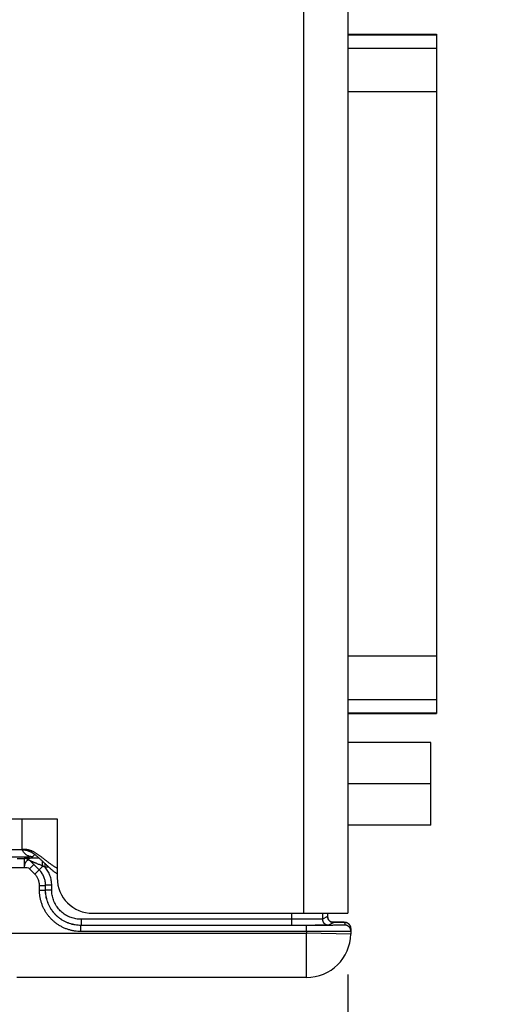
# Model space of a CAD drawing. Header units: inches. Extents: x 0.2 to 16.8, y 0.1 to 10.8.
# Tile 4 of 23: x 3.3 to 4.4, y 2.7 to 4.9. Entities that reach past the tile are written whole.
import ezdxf

# ---------------------------------------------------------------- set-up
doc = ezdxf.new("R2010")
doc.units = ezdxf.units.IN
doc.header["$LTSCALE"] = 0.935
doc.header["$MEASUREMENT"] = 0
doc.layers.get('0').update_dxf_attribs({"linetype": 'CONTINUOUS'})
doc.layers.add('DIMENSIONS', color=7, linetype='CONTINUOUS')
doc.styles.get("Standard").update_dxf_attribs({"font": 'txt', "width": 0.8})
doc.dimstyles.new('DIMSTYLE_1', dxfattribs={"dimtxt": 0.125, "dimasz": 0.18, "dimexe": 0.18, "dimexo": 0.0625, "dimgap": 0.09, "dimtad": 0, "dimtih": 1, "dimtoh": 1, "dimdec": 3, "dimzin": 4, "dimdsep": 46, "dimtxsty": 'STANDARD', "dimblk": '_FILLED', "dimblk1": '_FILLED', "dimblk2": '_FILLED', "dimcen": 0.09, "dimadec": 0, "dimazin": 0, "dimtp": 0.01, "dimtm": 0.01, "dimtfac": 1, "dimtdec": 3, "dimtofl": 0, "dimtmove": 0, "dimatfit": 3, "dimldrblk": '_FILLED', "dimfxl": 1, "dimtolj": 1, "dimtzin": 4, "dimarcsym": 0})

# ---------------------------------------------------------------- blocks, each defined once
blk = doc.blocks.new('_FILLED')
at = {"color": 0, "linetype": 'BYBLOCK'}
blk.add_solid([(0, 0), (-1, 0.174), (-1, -0.174)], dxfattribs=at)
blk = doc.blocks.new('*D0')
at = {"layer": 'DIMENSIONS', "color": 2, "linetype": 'CONTINUOUS'}
for p, q in [((4.0127, 2.7364), (4.0127, 1.8549)), ((2.8846, 2.7059), (2.8846, 1.8549)), ((2.8846, 1.9799), (2.281, 1.9799)), ((4.0127, 1.9799), (4.3727, 1.9799))]:
    blk.add_line(p, q, dxfattribs=at)
at = {"layer": 'DIMENSIONS', "color": 2, "linetype": 'CONTINUOUS', "xscale": 0.18, "yscale": 0.18, "zscale": 0.18}
blk.add_blockref('_FILLED', (2.8846, 1.9799), dxfattribs=at)
at = {"layer": 'DIMENSIONS', "color": 2, "linetype": 'CONTINUOUS', "xscale": 0.18, "yscale": 0.18, "zscale": 0.18, "rotation": 180}
blk.add_blockref('_FILLED', (4.0127, 1.9799), dxfattribs=at)
at = {"layer": 'DIMENSIONS', "color": 2, "linetype": 'CONTINUOUS', "width": 0.8}
for s, p in [('[', (1.5185, 1.9174)), (']', (2.1185, 1.9174)), ('1.128', (0.8935, 1.9174)), ('28.66', (1.6185, 1.9174))]:
    blk.add_text(s, height=0.125, dxfattribs=at).set_placement(p)

msp = doc.modelspace()

# ---------------------------------------------------------------- linework, layer by layer
at = {"color": 7, "linetype": 'CONTINUOUS'}
for p, q in [((3.9127, 6.0539), (3.9127, 2.8749)), ((4.0127, 6.0539), (4.0127, 2.8749)), ((4.0127, 4.8604), (4.2127, 4.8604)), ((4.0127, 4.8589), (4.2127, 4.8589)), ((4.2127, 4.8604), (4.2127, 3.3264)), ((4.0127, 4.8291), (4.2127, 4.8291)), ((4.0127, 4.7306), (4.2127, 4.7306)), ((4.0127, 3.4562), (4.2127, 3.4562)), ((4.0127, 3.3577), (4.2127, 3.3577)), ((4.0127, 3.3279), (4.2127, 3.3279)), ((4.0127, 3.3264), (4.2127, 3.3264)), ((4.2002, 3.2609), (4.0127, 3.2609)), ((4.2002, 3.0739), (4.2002, 3.2609)), ((4.2002, 3.1674), (4.0127, 3.1674)), ((1.3827, 3.0879), (3.3567, 3.0879)), ((3.2777, 3.0179), (3.2777, 3.0879)), ((3.3567, 3.0879), (3.3567, 2.9549)), ((4.2002, 3.0739), (4.0127, 3.0739)), ((3.2777, 3.0179), (1.3827, 3.0179)), ((3.3011, 3.0025), (3.3061, 3.0074)), ((3.2663, 2.9986), (3.2823, 2.9986)), ((3.2823, 2.9986), (3.2823, 2.9786)), ((3.2823, 2.9986), (3.2823, 2.9986)), ((3.3038, 2.9853), (3.294, 2.9755)), ((3.3158, 2.9734), (3.2965, 2.9928)), ((3.2965, 2.9928), (3.2965, 2.9928)), ((3.3157, 2.9734), (3.3038, 2.9853)), ((3.324, 2.9816), (3.3158, 2.9734)), ((3.3292, 2.9792), (3.3292, 2.987)), ((3.2463, 2.9786), (3.2823, 2.9786)), ((3.306, 2.9636), (3.294, 2.9755)), ((3.306, 2.9636), (3.3157, 2.9734)), ((3.3158, 2.9734), (3.3157, 2.9734)), ((3.3375, 2.9792), (3.3292, 2.9792)), ((3.3166, 2.938), (3.3303, 2.938)), ((3.3166, 2.9274), (3.3166, 2.938)), ((3.3305, 2.9381), (3.3303, 2.938)), ((3.3303, 2.9274), (3.3303, 2.938)), ((3.3443, 2.9381), (3.3305, 2.9381)), ((3.3305, 2.9275), (3.3305, 2.9381)), ((3.3443, 2.9275), (3.3443, 2.9381)), ((3.3166, 2.9274), (3.3303, 2.9274)), ((3.3303, 2.9274), (3.3305, 2.9275)), ((3.3443, 2.9275), (3.3305, 2.9275)), ((3.4367, 2.8749), (4.0127, 2.8749)), ((3.8853, 2.8749), (3.8853, 2.8475)), ((3.9553, 2.8749), (3.9553, 2.862)), ((3.967, 2.8749), (3.967, 2.8679)), ((3.9195, 2.8475), (3.4103, 2.8475)), ((3.4103, 2.8337), (3.4103, 2.8475)), ((3.4103, 2.8475), (3.4105, 2.8475)), ((3.8853, 2.8613), (3.4105, 2.8613)), ((3.4105, 2.8613), (3.4105, 2.8475)), ((3.8853, 2.8475), (3.4105, 2.8475)), ((3.9195, 2.8337), (3.9195, 2.8475)), ((3.967, 2.8679), (3.9553, 2.862)), ((3.967, 2.8679), (3.967, 2.8679)), ((3.9808, 2.8541), (3.9691, 2.8482)), ((3.9899, 2.8548), (3.9763, 2.8549)), ((3.9969, 2.8547), (3.9899, 2.8548)), ((4, 2.8546), (3.9969, 2.8547)), ((4.0018, 2.8546), (4, 2.8546)), ((4.0033, 2.8545), (4.0018, 2.8546)), ((4.0041, 2.8545), (4.0033, 2.8545)), ((4.0048, 2.8545), (4.0041, 2.8545)), ((4.0054, 2.8544), (4.0048, 2.8545)), ((4.0059, 2.8543), (4.0058, 2.8482)), ((3.2463, 2.8299), (3.9194, 2.8299)), ((3.9195, 2.8337), (3.4103, 2.8337)), ((3.9195, 2.8337), (3.9194, 2.8299)), ((4.0194, 2.8281), (3.9194, 2.8299)), ((3.9194, 2.7299), (3.9194, 2.8299)), ((4.0196, 2.8403), (4.0194, 2.8281)), ((3.9194, 2.7299), (3.2656, 2.7299))]:
    msp.add_line(p, q, dxfattribs=at)
for points in [[(3.9792, 2.8542), (3.9792, 2.8542), (3.9791, 2.8542), (3.979, 2.8542), (3.9789, 2.8543), (3.9786, 2.8543), (3.9782, 2.8544), (3.9777, 2.8545), (3.9772, 2.8546), (3.9765, 2.8548), (3.9758, 2.8551), (3.975, 2.8554), (3.9741, 2.8558), (3.9733, 2.8564), (3.9724, 2.857), (3.9715, 2.8577), (3.9707, 2.8585), (3.9699, 2.8594), (3.9692, 2.8604), (3.9685, 2.8616), (3.968, 2.8628), (3.9675, 2.8641), (3.9672, 2.8655), (3.967, 2.867), (3.967, 2.8679)], [(4.0064, 2.8544), (4.0062, 2.8544), (4.0059, 2.8544), (4.0056, 2.8544), (4.0054, 2.8544)], [(4.0196, 2.8403), (4.0196, 2.8412), (4.0195, 2.8427), (4.0192, 2.8441), (4.0188, 2.8454), (4.0182, 2.8467), (4.0176, 2.8478), (4.0169, 2.8488), (4.0161, 2.8498), (4.0152, 2.8507), (4.0143, 2.8514), (4.0134, 2.8521), (4.0125, 2.8526), (4.0116, 2.8531), (4.0107, 2.8535), (4.0099, 2.8537), (4.0091, 2.8539), (4.0086, 2.8541), (4.0081, 2.8542), (4.0077, 2.8542), (4.0073, 2.8543), (4.007, 2.8543), (4.0067, 2.8543), (4.0064, 2.8544)]]:
    msp.add_lwpolyline(points, dxfattribs=at)
for centre, radius, start, end in [((3.4367, 2.9549), 0.08, 180, 270), ((3.9194, 2.8299), 0.1, 270, 359)]:
    msp.add_arc(centre, radius, start, end, dxfattribs=at)
for points, knots in [([(3.3011, 3.0025), (3.3011, 3.0024), (3.3007, 3.0024), (3.3, 3.0023), (3.2989, 3.0023), (3.2974, 3.0022), (3.2955, 3.0021), (3.2933, 3.002), (3.2906, 3.002), (3.2877, 3.0019), (3.2844, 3.0019), (3.2809, 3.0018), (3.2771, 3.0018), (3.2731, 3.0017), (3.269, 3.0017), (3.2646, 3.0017), (3.2602, 3.0016), (3.2557, 3.0016), (3.2527, 3.0016), (3.2512, 3.0016)], [0, 0, 0, 0, 0.005908, 0.019962, 0.042221, 0.072504, 0.110493, 0.15588, 0.208314, 0.267393, 0.3326, 0.403375, 0.479106, 0.55915, 0.642941, 0.72985, 0.818996, 0.909382, 1, 1, 1, 1]), ([(3.3567, 2.9764), (3.3557, 2.9769), (3.3538, 2.9781), (3.3509, 2.9798), (3.3481, 2.9816), (3.3453, 2.9835), (3.3427, 2.9854), (3.3401, 2.9872), (3.3375, 2.9892), (3.335, 2.9911), (3.3325, 2.993), (3.3301, 2.9949), (3.3277, 2.9967), (3.3254, 2.9986), (3.3231, 3.0004), (3.3208, 3.0022), (3.3185, 3.0039), (3.3162, 3.0056), (3.3139, 3.0072), (3.3117, 3.0088), (3.3094, 3.0103), (3.3072, 3.0116), (3.3049, 3.0129), (3.3026, 3.0141), (3.3003, 3.0152), (3.2979, 3.0162), (3.2955, 3.017), (3.2931, 3.0177), (3.2907, 3.0183), (3.2882, 3.0187), (3.2857, 3.019), (3.2831, 3.0191), (3.2804, 3.019), (3.2786, 3.0189), (3.2777, 3.0188)], [0, 0, 0, 0, 0.037271, 0.074087, 0.110469, 0.146432, 0.181986, 0.217137, 0.251884, 0.286226, 0.320156, 0.353665, 0.386745, 0.419385, 0.451574, 0.483302, 0.514562, 0.545348, 0.57566, 0.605502, 0.634885, 0.663828, 0.692358, 0.720514, 0.748348, 0.775923, 0.80332, 0.830634, 0.857975, 0.88547, 0.91326, 0.9415, 0.970356, 1, 1, 1, 1]), ([(3.3567, 2.9639), (3.3557, 2.9646), (3.3537, 2.966), (3.3508, 2.9681), (3.3479, 2.9704), (3.3452, 2.9726), (3.3425, 2.9749), (3.3399, 2.9771), (3.3373, 2.9794), (3.3348, 2.9817), (3.3323, 2.984), (3.3299, 2.9863), (3.3275, 2.9885), (3.3252, 2.9908), (3.3229, 2.993), (3.3206, 2.9951), (3.3183, 2.9972), (3.3161, 2.9992), (3.3139, 3.0012), (3.3116, 3.0031), (3.3094, 3.0049), (3.3071, 3.0067), (3.3049, 3.0083), (3.3019, 3.0104), (3.2988, 3.0122), (3.2956, 3.0138), (3.2932, 3.0148), (3.2908, 3.0157), (3.2883, 3.0165), (3.2857, 3.0171), (3.2831, 3.0176), (3.2804, 3.0178), (3.2786, 3.0179), (3.2777, 3.0179)], [0, 0, 0, 0, 0.037725, 0.075007, 0.111865, 0.148311, 0.184351, 0.219988, 0.255221, 0.290044, 0.324448, 0.358421, 0.391953, 0.425028, 0.457632, 0.489752, 0.521375, 0.552491, 0.583093, 0.613177, 0.642748, 0.671814, 0.700392, 0.728511, 0.783524, 0.810547, 0.837347, 0.864019, 0.890679, 0.917455, 0.944493, 0.971952, 1, 1, 1, 1]), ([(3.3011, 3.0025), (3.3002, 3.0025), (3.2983, 3.0026), (3.2956, 3.0031), (3.2929, 3.0038), (3.2903, 3.0049), (3.2878, 3.0063), (3.2855, 3.0079), (3.2834, 3.0098), (3.2816, 3.0119), (3.2799, 3.0142), (3.2788, 3.0162), (3.2783, 3.0174), (3.2781, 3.0179)], [0, 0, 0, 0, 0.095483, 0.19097, 0.286459, 0.381951, 0.477445, 0.57294, 0.668436, 0.763932, 0.859427, 0.954921, 1, 1, 1, 1]), ([(3.3161, 2.9992), (3.3145, 2.9992), (3.3113, 2.9992), (3.3067, 2.9992), (3.3024, 2.9991), (3.2986, 2.9991), (3.2953, 2.999), (3.2924, 2.999), (3.2899, 2.999), (3.2878, 2.9989), (3.2861, 2.9989), (3.2848, 2.9988), (3.2837, 2.9988), (3.283, 2.9988), (3.2826, 2.9987), (3.2824, 2.9987), (3.2823, 2.9986)], [0, 0, 0, 0, 0.144068, 0.283014, 0.409153, 0.521603, 0.62037, 0.705872, 0.778925, 0.84012, 0.890481, 0.930841, 0.961441, 0.982612, 0.99528, 1, 1, 1, 1]), ([(3.2965, 2.9928), (3.2959, 2.9933), (3.2948, 2.9943), (3.293, 2.9956), (3.291, 2.9967), (3.2889, 2.9975), (3.2867, 2.9982), (3.2845, 2.9985), (3.2831, 2.9986), (3.2823, 2.9986)], [0, 0, 0, 0, 0.142774, 0.286847, 0.431108, 0.574742, 0.717331, 0.858917, 1, 1, 1, 1]), ([(3.2965, 2.9928), (3.2959, 2.9933), (3.2948, 2.9943), (3.293, 2.9956), (3.291, 2.9967), (3.289, 2.9976), (3.2868, 2.9982), (3.2846, 2.9986), (3.2831, 2.9986), (3.2823, 2.9986)], [0, 0, 0, 0, 0.142855, 0.285712, 0.42857, 0.571429, 0.714287, 0.857144, 1, 1, 1, 1]), ([(3.2965, 2.9928), (3.2962, 2.993), (3.2956, 2.9936), (3.2945, 2.9942), (3.2935, 2.9946), (3.2924, 2.9948), (3.2913, 2.9948), (3.2903, 2.9946), (3.2892, 2.9941), (3.2881, 2.9934), (3.2871, 2.9925), (3.2861, 2.9913), (3.2851, 2.9899), (3.2843, 2.9883), (3.2836, 2.9866), (3.2831, 2.9847), (3.2827, 2.9828), (3.2824, 2.9807), (3.2824, 2.9793), (3.2823, 2.9786)], [0, 0, 0, 0, 0.047451, 0.093823, 0.138401, 0.180862, 0.221968, 0.263705, 0.308229, 0.357698, 0.413029, 0.473987, 0.539628, 0.609016, 0.681747, 0.757471, 0.835964, 0.91694, 1, 1, 1, 1]), ([(3.2965, 2.9928), (3.297, 2.9922), (3.2981, 2.9911), (3.2998, 2.9893), (3.3017, 2.9873), (3.3031, 2.986), (3.3038, 2.9853)], [0, 0, 0, 0, 0.221227, 0.457383, 0.714845, 1, 1, 1, 1]), ([(3.324, 2.9816), (3.3226, 2.9821), (3.3201, 2.9832), (3.3165, 2.9847), (3.3133, 2.986), (3.3105, 2.9872), (3.308, 2.9882), (3.3058, 2.9891), (3.3039, 2.9899), (3.3022, 2.9906), (3.3008, 2.9912), (3.2996, 2.9916), (3.2986, 2.992), (3.2978, 2.9923), (3.2972, 2.9925), (3.2968, 2.9927), (3.2966, 2.9927), (3.2965, 2.9928), (3.2965, 2.9928)], [0, 0, 0, 0, 0.146287, 0.276429, 0.392032, 0.494571, 0.585362, 0.665367, 0.735412, 0.796196, 0.848197, 0.891918, 0.927763, 0.955773, 0.97618, 0.989914, 0.997652, 1, 1, 1, 1]), ([(3.324, 2.9816), (3.324, 2.9823), (3.3239, 2.9839), (3.3238, 2.9862), (3.3237, 2.9883), (3.3236, 2.9904), (3.3234, 2.9918), (3.3234, 2.9924), (3.3234, 2.9925)], [0, 0, 0, 0, 0.215109, 0.424181, 0.624273, 0.812579, 0.986473, 1, 1, 1, 1]), ([(3.3292, 2.9792), (3.3286, 2.9795), (3.3275, 2.98), (3.3257, 2.9808), (3.3246, 2.9813), (3.324, 2.9816)], [0, 0, 0, 0, 0.329258, 0.662684, 1, 1, 1, 1]), ([(3.3166, 2.938), (3.3166, 2.9392), (3.3165, 2.9416), (3.3159, 2.9451), (3.3151, 2.9485), (3.3139, 2.9519), (3.3123, 2.9551), (3.3105, 2.9582), (3.3084, 2.961), (3.3068, 2.9628), (3.306, 2.9636)], [0, 0, 0, 0, 0.12427, 0.249228, 0.374633, 0.500235, 0.625791, 0.751075, 0.875876, 1, 1, 1, 1]), ([(3.3303, 2.938), (3.3303, 2.9395), (3.3302, 2.9424), (3.3296, 2.9467), (3.3287, 2.951), (3.3274, 2.9551), (3.3257, 2.9592), (3.3237, 2.9631), (3.3214, 2.9667), (3.3187, 2.9702), (3.3167, 2.9723), (3.3157, 2.9734)], [0, 0, 0, 0, 0.111127, 0.222248, 0.333367, 0.44449, 0.555621, 0.666747, 0.777855, 0.888941, 1, 1, 1, 1]), ([(3.3305, 2.9381), (3.3305, 2.9395), (3.3304, 2.9424), (3.3298, 2.9468), (3.3288, 2.951), (3.3275, 2.9552), (3.3259, 2.9592), (3.3238, 2.9631), (3.3215, 2.9668), (3.3188, 2.9703), (3.3169, 2.9724), (3.3158, 2.9734)], [0, 0, 0, 0, 0.111059, 0.222107, 0.333173, 0.444273, 0.555401, 0.666545, 0.777694, 0.888845, 1, 1, 1, 1]), ([(3.3443, 2.9381), (3.3443, 2.9399), (3.3441, 2.9437), (3.3434, 2.9492), (3.3421, 2.9547), (3.3405, 2.96), (3.3383, 2.9652), (3.3357, 2.9702), (3.3327, 2.9749), (3.3304, 2.9778), (3.3292, 2.9792)], [0, 0, 0, 0, 0.12476, 0.249839, 0.374982, 0.500076, 0.625167, 0.750305, 0.875338, 1, 1, 1, 1]), ([(3.4103, 2.8337), (3.4079, 2.8337), (3.403, 2.8339), (3.3957, 2.8347), (3.3884, 2.8362), (3.3813, 2.8382), (3.3744, 2.8407), (3.3677, 2.8438), (3.3613, 2.8474), (3.3552, 2.8515), (3.3494, 2.8561), (3.344, 2.8611), (3.339, 2.8665), (3.3344, 2.8723), (3.3303, 2.8784), (3.3267, 2.8848), (3.3236, 2.8915), (3.3211, 2.8984), (3.3191, 2.9055), (3.3176, 2.9128), (3.3168, 2.9201), (3.3166, 2.925), (3.3166, 2.9274)], [0, 0, 0, 0, 0.049971, 0.100008, 0.150033, 0.200046, 0.25006, 0.300066, 0.350066, 0.400064, 0.450058, 0.500051, 0.550042, 0.600033, 0.650025, 0.700017, 0.750014, 0.800016, 0.850012, 0.900028, 0.950056, 1, 1, 1, 1]), ([(3.4103, 2.8475), (3.4081, 2.8475), (3.4037, 2.8476), (3.3972, 2.8485), (3.3907, 2.8498), (3.3843, 2.8517), (3.3782, 2.8541), (3.3722, 2.857), (3.3665, 2.8604), (3.3612, 2.8642), (3.3561, 2.8685), (3.3514, 2.8732), (3.3471, 2.8783), (3.3433, 2.8836), (3.3399, 2.8893), (3.337, 2.8953), (3.3346, 2.9014), (3.3327, 2.9078), (3.3313, 2.9143), (3.3305, 2.9208), (3.3303, 2.9252), (3.3303, 2.9274)], [0, 0, 0, 0, 0.052657, 0.105304, 0.157936, 0.210551, 0.263156, 0.315763, 0.368378, 0.421002, 0.473634, 0.526271, 0.578908, 0.631544, 0.684179, 0.736814, 0.789449, 0.842085, 0.894722, 0.94736, 1, 1, 1, 1]), ([(3.4105, 2.8475), (3.4083, 2.8475), (3.4039, 2.8477), (3.3973, 2.8485), (3.3908, 2.8499), (3.3845, 2.8518), (3.3783, 2.8542), (3.3724, 2.8571), (3.3667, 2.8605), (3.3613, 2.8643), (3.3562, 2.8686), (3.3515, 2.8733), (3.3473, 2.8783), (3.3434, 2.8837), (3.34, 2.8894), (3.3371, 2.8954), (3.3347, 2.9015), (3.3328, 2.9079), (3.3315, 2.9143), (3.3307, 2.9209), (3.3305, 2.9253), (3.3305, 2.9275)], [0, 0, 0, 0, 0.05265, 0.1053, 0.157949, 0.210597, 0.263244, 0.31589, 0.368534, 0.421178, 0.47382, 0.526461, 0.579103, 0.631744, 0.684379, 0.737004, 0.789612, 0.842207, 0.894795, 0.947388, 1, 1, 1, 1]), ([(3.4105, 2.8613), (3.4086, 2.8613), (3.4047, 2.8615), (3.399, 2.8622), (3.3933, 2.8635), (3.3878, 2.8652), (3.3825, 2.8674), (3.3773, 2.8701), (3.3724, 2.8732), (3.3679, 2.8767), (3.3636, 2.8806), (3.3597, 2.8849), (3.3562, 2.8895), (3.3531, 2.8944), (3.3504, 2.8995), (3.3482, 2.9049), (3.3464, 2.9104), (3.3452, 2.916), (3.3444, 2.9217), (3.3443, 2.9256), (3.3443, 2.9275)], [0, 0, 0, 0, 0.055455, 0.111061, 0.166687, 0.222266, 0.27784, 0.333419, 0.388988, 0.444549, 0.50011, 0.555667, 0.611224, 0.666786, 0.722353, 0.777913, 0.833478, 0.889069, 0.944613, 1, 1, 1, 1]), ([(3.9553, 2.862), (3.9552, 2.862), (3.9548, 2.862), (3.9539, 2.8619), (3.9525, 2.8618), (3.9506, 2.8618), (3.9482, 2.8617), (3.9454, 2.8617), (3.9421, 2.8616), (3.9384, 2.8616), (3.9342, 2.8615), (3.9298, 2.8615), (3.925, 2.8614), (3.9199, 2.8614), (3.9145, 2.8614), (3.9089, 2.8613), (3.9032, 2.8613), (3.8973, 2.8613), (3.8913, 2.8613), (3.8873, 2.8613), (3.8853, 2.8613)], [0, 0, 0, 0, 0.005308, 0.017982, 0.037957, 0.065088, 0.099171, 0.139953, 0.187128, 0.240345, 0.299207, 0.363276, 0.432077, 0.505099, 0.581802, 0.661618, 0.743959, 0.82822, 0.913778, 1, 1, 1, 1]), ([(3.9691, 2.8482), (3.969, 2.8482), (3.9685, 2.8482), (3.9676, 2.8481), (3.966, 2.8481), (3.964, 2.848), (3.9614, 2.8479), (3.9584, 2.8479), (3.9548, 2.8478), (3.9508, 2.8478), (3.9463, 2.8478), (3.9414, 2.8477), (3.9362, 2.8477), (3.9306, 2.8476), (3.9247, 2.8476), (3.9185, 2.8476), (3.9122, 2.8476), (3.9056, 2.8475), (3.8989, 2.8475), (3.8921, 2.8475), (3.8876, 2.8475), (3.8853, 2.8475)], [0, 0, 0, 0, 0.004799, 0.016222, 0.034226, 0.058675, 0.089408, 0.12623, 0.168888, 0.217093, 0.270526, 0.328833, 0.391623, 0.458478, 0.528959, 0.602592, 0.678874, 0.757312, 0.837411, 0.918537, 1, 1, 1, 1]), ([(4.0058, 2.8482), (4.0058, 2.8481), (4.0051, 2.8482), (4.0045, 2.848), (4.0029, 2.848), (4.0009, 2.8479), (3.9983, 2.8479), (3.9952, 2.8478), (3.9915, 2.8478), (3.9874, 2.8477), (3.9828, 2.8477), (3.9778, 2.8477), (3.9724, 2.8476), (3.9666, 2.8476), (3.9605, 2.8475), (3.9541, 2.8475), (3.9475, 2.8475), (3.9406, 2.8475), (3.9337, 2.8475), (3.9266, 2.8475), (3.9219, 2.8475), (3.9195, 2.8475)], [0, 0, 0, 0, 0.00349, 0.013743, 0.030729, 0.054324, 0.084377, 0.120684, 0.162991, 0.211011, 0.264418, 0.322848, 0.385903, 0.453152, 0.524141, 0.59839, 0.675381, 0.754585, 0.835518, 0.917568, 1, 1, 1, 1]), ([(3.9553, 2.862), (3.9553, 2.8614), (3.9554, 2.8602), (3.9557, 2.8584), (3.9563, 2.8567), (3.9571, 2.8551), (3.9581, 2.8536), (3.9593, 2.8522), (3.9607, 2.8511), (3.9622, 2.8501), (3.9638, 2.8493), (3.9655, 2.8487), (3.9673, 2.8483), (3.9685, 2.8482), (3.9691, 2.8482)], [0, 0, 0, 0, 0.083335, 0.166671, 0.250008, 0.333345, 0.416682, 0.500018, 0.583353, 0.666686, 0.750018, 0.833347, 0.916675, 1, 1, 1, 1]), ([(3.967, 2.8679), (3.967, 2.8673), (3.9671, 2.8661), (3.9674, 2.8643), (3.968, 2.8626), (3.9688, 2.861), (3.9698, 2.8595), (3.971, 2.8581), (3.9724, 2.8569), (3.9739, 2.8559), (3.9755, 2.8551), (3.9772, 2.8545), (3.979, 2.8542), (3.9802, 2.8541), (3.9808, 2.8541)], [0, 0, 0, 0, 0.083335, 0.166671, 0.250008, 0.333345, 0.416682, 0.500018, 0.583353, 0.666687, 0.750018, 0.833347, 0.916675, 1, 1, 1, 1]), ([(3.9763, 2.8549), (3.9769, 2.8549), (3.9778, 2.8549), (3.9788, 2.8549), (3.9792, 2.8549)], [0, 0, 0, 0, 0.61499, 1, 1, 1, 1]), ([(3.9789, 2.8543), (3.9793, 2.8542), (3.9799, 2.8542), (3.9802, 2.8542), (3.9808, 2.8541), (3.9808, 2.8541)], [0, 0, 0, 0, 0.529017, 0.910009, 1, 1, 1, 1]), ([(3.9792, 2.8549), (3.9805, 2.8549), (3.9833, 2.8548), (3.9875, 2.8548), (3.9917, 2.8547), (3.9953, 2.8547), (3.9984, 2.8546), (4.001, 2.8546), (4.003, 2.8545), (4.0046, 2.8545), (4.0052, 2.8543), (4.0059, 2.8544), (4.0059, 2.8543)], [0, 0, 0, 0, 0.146597, 0.319028, 0.474057, 0.610634, 0.727835, 0.82483, 0.900971, 0.955764, 0.988804, 1, 1, 1, 1]), ([(4.0195, 2.8342), (4.0195, 2.8348), (4.0195, 2.836), (4.0192, 2.8378), (4.0186, 2.8395), (4.0178, 2.8412), (4.0168, 2.8427), (4.0156, 2.8441), (4.0143, 2.8453), (4.0127, 2.8464), (4.0111, 2.8472), (4.0094, 2.8478), (4.0076, 2.8481), (4.0064, 2.8482), (4.0058, 2.8482)], [0, 0, 0, 0, 0.083332, 0.166664, 0.249996, 0.333328, 0.416661, 0.499994, 0.583327, 0.666661, 0.749996, 0.83333, 0.916665, 1, 1, 1, 1]), ([(4.0156, 2.8503), (4.0152, 2.8507), (4.0143, 2.8515), (4.0128, 2.8525), (4.0112, 2.8533), (4.0095, 2.8539), (4.0077, 2.8542), (4.0065, 2.8543), (4.0059, 2.8543)], [0, 0, 0, 0, 0.153981, 0.323184, 0.492387, 0.661591, 0.830795, 1, 1, 1, 1]), ([(4.0196, 2.8403), (4.0197, 2.8409), (4.0196, 2.8421), (4.0193, 2.8439), (4.0187, 2.8457), (4.0179, 2.8473), (4.0169, 2.8488), (4.0161, 2.8498), (4.0156, 2.8503), (4.0156, 2.8503)], [0, 0, 0, 0, 0.164204, 0.328408, 0.492612, 0.656817, 0.821022, 0.985229, 1, 1, 1, 1]), ([(4.0195, 2.8342), (4.0195, 2.8341), (4.0189, 2.8342), (4.0182, 2.834), (4.0165, 2.834), (4.0145, 2.834), (4.0117, 2.8339), (4.0085, 2.8339), (4.0046, 2.8338), (4.0003, 2.8338), (3.9954, 2.8338), (3.9901, 2.8337), (3.9843, 2.8337), (3.9782, 2.8337), (3.9717, 2.8337), (3.9648, 2.8336), (3.9577, 2.8336), (3.9504, 2.8336), (3.9428, 2.8336), (3.9351, 2.8336), (3.9273, 2.8337), (3.9221, 2.8337), (3.9195, 2.8337)], [0, 0, 0, 0, 0.003146, 0.012399, 0.027731, 0.049053, 0.076235, 0.10911, 0.147476, 0.191097, 0.239705, 0.293, 0.350653, 0.412309, 0.477588, 0.546088, 0.617385, 0.691041, 0.7666, 0.843598, 0.921558, 1, 1, 1, 1])]:
    msp.add_open_spline(points, degree=3, knots=knots, dxfattribs=at)
msp.add_open_spline([(3.2823, 2.9786), (3.2865, 2.9785), (3.2912, 2.9784), (3.294, 2.9755)], degree=3, dxfattribs=at)

# ---------------------------------------------------------------- dimensions: what is measured, and where the dimension line sits
at = {"layer": 'DIMENSIONS', "color": 2, "linetype": 'CONTINUOUS'}
dim = msp.add_linear_dim(base=(2.8846, 1.9799), p1=(4.0127, 2.7364), p2=(2.8846, 2.7059), angle=180, dimstyle='DIMSTYLE_1', dxfattribs=at)
dim.commit()
dim.dimension.update_dxf_attribs({"geometry": '*D0', "text_midpoint": (1.556, 1.9799), "dimtype": 160})

doc.saveas('drawing.dxf')
